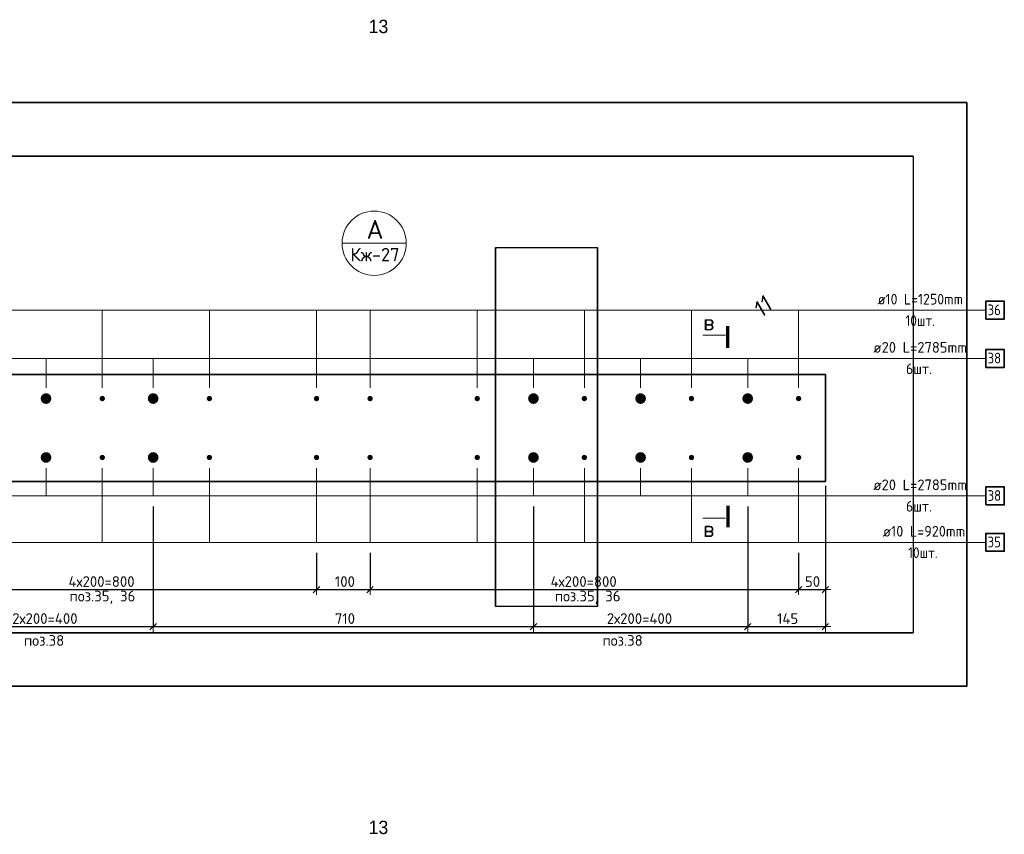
# Model space of a CAD drawing. Header units: millimetres. Extents: x -3170 to 89801, y -74170 to 82422.
# Tile 75 of 105: x 87487 to 89326, y 26732 to 28253. Entities that reach past the tile are written whole.
import ezdxf

# ---------------------------------------------------------------- set-up
doc = ezdxf.new("R2010")
doc.units = ezdxf.units.MM
doc.header["$PDMODE"] = 65
for name, color, linetype, lineweight in [('Standard', 7, 'Continuous', 25), ('Арм.стержн. Выпуски', 180, 'Continuous', 35), ('Размерная линия_ общее', 7, 'Continuous', 13), ('Размерная линия_ общее_1', 7, 'Continuous', 13)]:
    doc.layers.add(name, color=color, linetype=linetype, lineweight=lineweight)
doc.styles.add('ARIAL', font='ARIAL.TTF')
doc.styles.add('ISOCPEUR', font='ISOCPEUR')
doc.styles.add('ITALICT', font='ITALICT_.TTF')
doc.dimstyles.new('DIMSTYLE_12', dxfattribs={"dimtxt": 20, "dimasz": 20, "dimexe": 0, "dimexo": 0, "dimgap": 10, "dimtad": 2, "dimdec": 0, "dimrnd": 5, "dimzin": 12, "dimdsep": 46, "dimtxsty": 'ISOCPEUR', "dimblk1": 'ALL_ML_STRICH', "dimblk2": 'ALL_ML_STRICH', "dimsah": 1, "dimcen": 0, "dimclrd": 7, "dimclre": 256, "dimclrt": 7, "dimadec": 0, "dimazin": 0, "dimtfac": 1, "dimtdec": 0, "dimtix": 1, "dimtmove": 2, "dimatfit": 3, "dimfxl": 0, "dimtzin": 0, "dimlwd": 0, "dimlwe": -3, "dimarcsym": 0})

# ---------------------------------------------------------------- blocks, each defined once
blk = doc.blocks.new('ALL_ML_STRICH')
at = {"color": 0, "linetype": 'ByBlock', "lineweight": -2}
for p, q in [((-1, 0), (0.5, 0)), ((-0.3, -0.3), (0.3, 0.3)), ((0, -0.5), (0, 0.5))]:
    blk.add_line(p, q, dxfattribs=at)
blk = doc.blocks.new('*D787')
at = {"layer": 'DEFPOINTS', "color": 7, "linetype": 'Continuous', "lineweight": 13, "transparency": 33554687}
for p in [(87241.6, 27277.8), (88041.6, 27277.8), (87241.6, 27189)]:
    blk.add_point(p, dxfattribs=at)
at = {"layer": 'Размерная линия_ общее_1', "color": 253, "linetype": 'Continuous', "lineweight": -2, "true_color": 0xa0a0a0, "transparency": 33554687}
for p, q in [((87241.6, 27257.8), (87241.6, 27189)), ((88041.6, 27257.8), (88041.6, 27189))]:
    blk.add_line(p, q, dxfattribs=at)
at = {"layer": 'Размерная линия_ общее_1', "color": 7, "linetype": 'Continuous', "lineweight": -2, "transparency": 33554687}
blk.add_line((87241.6, 27189), (88041.6, 27189), dxfattribs=at)
at = {"layer": 'Размерная линия_ общее_1', "color": 7, "linetype": 'Continuous', "lineweight": 13, "transparency": 33554687, "xscale": 20, "yscale": 20, "zscale": 20, "rotation": 180}
blk.add_blockref('ALL_ML_STRICH', (87241.6, 27189), dxfattribs=at)
at = {"layer": 'Размерная линия_ общее_1', "color": 7, "linetype": 'Continuous', "lineweight": 13, "transparency": 33554687, "xscale": 20, "yscale": 20, "zscale": 20}
blk.add_blockref('ALL_ML_STRICH', (88041.6, 27189), dxfattribs=at)
at = {"layer": 'Размерная линия_ общее_1', "color": 7, "linetype": 'Continuous', "lineweight": 13, "transparency": 33554687, "insert": (87578.6, 27214), "char_height": 20, "width": 1, "attachment_point": 1, "line_spacing_factor": 0.60241, "style": 'ISOCPEUR'}
blk.add_mtext('4х200=800', dxfattribs=at)
blk = doc.blocks.new('*D788')
at = {"layer": 'DEFPOINTS', "color": 7, "linetype": 'Continuous', "lineweight": 13, "transparency": 33554687}
for p in [(88041.6, 27277.8), (88141.6, 27277.8), (88041.6, 27189)]:
    blk.add_point(p, dxfattribs=at)
at = {"layer": 'Размерная линия_ общее_1', "color": 253, "linetype": 'Continuous', "lineweight": -2, "true_color": 0xa0a0a0, "transparency": 33554687}
for p, q in [((88041.6, 27257.8), (88041.6, 27189)), ((88141.6, 27257.8), (88141.6, 27189))]:
    blk.add_line(p, q, dxfattribs=at)
at = {"layer": 'Размерная линия_ общее_1', "color": 7, "linetype": 'Continuous', "lineweight": -2, "transparency": 33554687}
blk.add_line((88041.6, 27189), (88141.6, 27189), dxfattribs=at)
at = {"layer": 'Размерная линия_ общее_1', "color": 7, "linetype": 'Continuous', "lineweight": 13, "transparency": 33554687, "xscale": 20, "yscale": 20, "zscale": 20, "rotation": 180}
blk.add_blockref('ALL_ML_STRICH', (88041.6, 27189), dxfattribs=at)
at = {"layer": 'Размерная линия_ общее_1', "color": 7, "linetype": 'Continuous', "lineweight": 13, "transparency": 33554687, "xscale": 20, "yscale": 20, "zscale": 20}
blk.add_blockref('ALL_ML_STRICH', (88141.6, 27189), dxfattribs=at)
at = {"layer": 'Размерная линия_ общее_1', "color": 7, "linetype": 'Continuous', "lineweight": 13, "transparency": 33554687, "insert": (88094.6, 27204), "char_height": 20, "width": 60, "attachment_point": 5, "style": 'ISOCPEUR'}
blk.add_mtext('\\A1;{100}', dxfattribs=at)
blk = doc.blocks.new('*D789')
at = {"layer": 'DEFPOINTS', "color": 7, "linetype": 'Continuous', "lineweight": 13, "transparency": 33554687}
for p in [(88141.6, 27277.8), (88941.6, 27277.8), (88141.6, 27189)]:
    blk.add_point(p, dxfattribs=at)
at = {"layer": 'Размерная линия_ общее_1', "color": 253, "linetype": 'Continuous', "lineweight": -2, "true_color": 0xa0a0a0, "transparency": 33554687}
for p, q in [((88141.6, 27257.8), (88141.6, 27189)), ((88941.6, 27257.8), (88941.6, 27189))]:
    blk.add_line(p, q, dxfattribs=at)
at = {"layer": 'Размерная линия_ общее_1', "color": 7, "linetype": 'Continuous', "lineweight": -2, "transparency": 33554687}
blk.add_line((88141.6, 27189), (88941.6, 27189), dxfattribs=at)
at = {"layer": 'Размерная линия_ общее_1', "color": 7, "linetype": 'Continuous', "lineweight": 13, "transparency": 33554687, "xscale": 20, "yscale": 20, "zscale": 20, "rotation": 180}
blk.add_blockref('ALL_ML_STRICH', (88141.6, 27189), dxfattribs=at)
at = {"layer": 'Размерная линия_ общее_1', "color": 7, "linetype": 'Continuous', "lineweight": 13, "transparency": 33554687, "xscale": 20, "yscale": 20, "zscale": 20}
blk.add_blockref('ALL_ML_STRICH', (88941.6, 27189), dxfattribs=at)
at = {"layer": 'Размерная линия_ общее_1', "color": 7, "linetype": 'Continuous', "lineweight": 13, "transparency": 33554687, "insert": (88478.6, 27214), "char_height": 20, "width": 1, "attachment_point": 1, "line_spacing_factor": 0.60241, "style": 'ISOCPEUR'}
blk.add_mtext('4х200=800', dxfattribs=at)
blk = doc.blocks.new('*D790')
at = {"layer": 'DEFPOINTS', "color": 7, "linetype": 'Continuous', "lineweight": 13, "transparency": 33554687}
for p in [(88991.6, 27390.6), (88941.6, 27277.8), (88941.6, 27189)]:
    blk.add_point(p, dxfattribs=at)
at = {"layer": 'Размерная линия_ общее_1', "color": 253, "linetype": 'Continuous', "lineweight": -2, "true_color": 0xa0a0a0, "transparency": 33554687}
for p, q in [((88991.6, 27370.6), (88991.6, 27189)), ((88941.6, 27257.8), (88941.6, 27189))]:
    blk.add_line(p, q, dxfattribs=at)
at = {"layer": 'Размерная линия_ общее_1', "color": 7, "linetype": 'Continuous', "lineweight": -2, "transparency": 33554687}
blk.add_line((88941.6, 27189), (88991.6, 27189), dxfattribs=at)
at = {"layer": 'Размерная линия_ общее_1', "color": 7, "linetype": 'Continuous', "lineweight": 13, "transparency": 33554687, "xscale": 20, "yscale": 20, "zscale": 20, "rotation": 180}
blk.add_blockref('ALL_ML_STRICH', (88941.6, 27189), dxfattribs=at)
at = {"layer": 'Размерная линия_ общее_1', "color": 7, "linetype": 'Continuous', "lineweight": 13, "transparency": 33554687, "xscale": 20, "yscale": 20, "zscale": 20}
blk.add_blockref('ALL_ML_STRICH', (88991.6, 27189), dxfattribs=at)
at = {"layer": 'Размерная линия_ общее_1', "color": 7, "linetype": 'Continuous', "lineweight": 13, "transparency": 33554687, "insert": (88967.6, 27204), "char_height": 20, "width": 40, "attachment_point": 5, "style": 'ISOCPEUR'}
blk.add_mtext('\\A1;{50}', dxfattribs=at)
blk = doc.blocks.new('*D792')
at = {"layer": 'DEFPOINTS', "color": 7, "linetype": 'Continuous', "lineweight": 13, "transparency": 33554687}
for p in [(87336.6, 27363.9), (87736.6, 27363.9), (87336.6, 27119.9)]:
    blk.add_point(p, dxfattribs=at)
at = {"layer": 'Размерная линия_ общее_1', "color": 253, "linetype": 'Continuous', "lineweight": -2, "true_color": 0xa0a0a0, "transparency": 33554687}
for p, q in [((87336.6, 27343.9), (87336.6, 27119.9)), ((87736.6, 27343.9), (87736.6, 27119.9))]:
    blk.add_line(p, q, dxfattribs=at)
at = {"layer": 'Размерная линия_ общее_1', "color": 7, "linetype": 'Continuous', "lineweight": -2, "transparency": 33554687}
blk.add_line((87336.6, 27119.9), (87736.6, 27119.9), dxfattribs=at)
at = {"layer": 'Размерная линия_ общее_1', "color": 7, "linetype": 'Continuous', "lineweight": 13, "transparency": 33554687, "xscale": 20, "yscale": 20, "zscale": 20, "rotation": 180}
blk.add_blockref('ALL_ML_STRICH', (87336.6, 27119.9), dxfattribs=at)
at = {"layer": 'Размерная линия_ общее_1', "color": 7, "linetype": 'Continuous', "lineweight": 13, "transparency": 33554687, "xscale": 20, "yscale": 20, "zscale": 20}
blk.add_blockref('ALL_ML_STRICH', (87736.6, 27119.9), dxfattribs=at)
at = {"layer": 'Размерная линия_ общее_1', "color": 7, "linetype": 'Continuous', "lineweight": 13, "transparency": 33554687, "insert": (87473.6, 27144.9), "char_height": 20, "width": 1, "attachment_point": 1, "line_spacing_factor": 0.60241, "style": 'ISOCPEUR'}
blk.add_mtext('2х200=400', dxfattribs=at)
blk = doc.blocks.new('*D793')
at = {"layer": 'DEFPOINTS', "color": 7, "linetype": 'Continuous', "lineweight": 13, "transparency": 33554687}
for p in [(87736.6, 27363.9), (88446.6, 27363.9), (87736.6, 27119.9)]:
    blk.add_point(p, dxfattribs=at)
at = {"layer": 'Размерная линия_ общее_1', "color": 253, "linetype": 'Continuous', "lineweight": -2, "true_color": 0xa0a0a0, "transparency": 33554687}
for p, q in [((87736.6, 27343.9), (87736.6, 27119.9)), ((88446.6, 27343.9), (88446.6, 27119.9))]:
    blk.add_line(p, q, dxfattribs=at)
at = {"layer": 'Размерная линия_ общее_1', "color": 7, "linetype": 'Continuous', "lineweight": -2, "transparency": 33554687}
blk.add_line((87736.6, 27119.9), (88446.6, 27119.9), dxfattribs=at)
at = {"layer": 'Размерная линия_ общее_1', "color": 7, "linetype": 'Continuous', "lineweight": 13, "transparency": 33554687, "xscale": 20, "yscale": 20, "zscale": 20, "rotation": 180}
blk.add_blockref('ALL_ML_STRICH', (87736.6, 27119.9), dxfattribs=at)
at = {"layer": 'Размерная линия_ общее_1', "color": 7, "linetype": 'Continuous', "lineweight": 13, "transparency": 33554687, "xscale": 20, "yscale": 20, "zscale": 20}
blk.add_blockref('ALL_ML_STRICH', (88446.6, 27119.9), dxfattribs=at)
at = {"layer": 'Размерная линия_ общее_1', "color": 7, "linetype": 'Continuous', "lineweight": 13, "transparency": 33554687, "insert": (88094.6, 27134.9), "char_height": 20, "width": 60, "attachment_point": 5, "style": 'ISOCPEUR'}
blk.add_mtext('\\A1;{710}', dxfattribs=at)
blk = doc.blocks.new('*D794')
at = {"layer": 'DEFPOINTS', "color": 7, "linetype": 'Continuous', "lineweight": 13, "transparency": 33554687}
for p in [(88446.6, 27363.9), (88846.6, 27363.9), (88446.6, 27119.9)]:
    blk.add_point(p, dxfattribs=at)
at = {"layer": 'Размерная линия_ общее_1', "color": 253, "linetype": 'Continuous', "lineweight": -2, "true_color": 0xa0a0a0, "transparency": 33554687}
for p, q in [((88446.6, 27343.9), (88446.6, 27119.9)), ((88846.6, 27343.9), (88846.6, 27119.9))]:
    blk.add_line(p, q, dxfattribs=at)
at = {"layer": 'Размерная линия_ общее_1', "color": 7, "linetype": 'Continuous', "lineweight": -2, "transparency": 33554687}
blk.add_line((88446.6, 27119.9), (88846.6, 27119.9), dxfattribs=at)
at = {"layer": 'Размерная линия_ общее_1', "color": 7, "linetype": 'Continuous', "lineweight": 13, "transparency": 33554687, "xscale": 20, "yscale": 20, "zscale": 20, "rotation": 180}
blk.add_blockref('ALL_ML_STRICH', (88446.6, 27119.9), dxfattribs=at)
at = {"layer": 'Размерная линия_ общее_1', "color": 7, "linetype": 'Continuous', "lineweight": 13, "transparency": 33554687, "xscale": 20, "yscale": 20, "zscale": 20}
blk.add_blockref('ALL_ML_STRICH', (88846.6, 27119.9), dxfattribs=at)
at = {"layer": 'Размерная линия_ общее_1', "color": 7, "linetype": 'Continuous', "lineweight": 13, "transparency": 33554687, "insert": (88583.6, 27144.9), "char_height": 20, "width": 1, "attachment_point": 1, "line_spacing_factor": 0.60241, "style": 'ISOCPEUR'}
blk.add_mtext('2х200=400', dxfattribs=at)
blk = doc.blocks.new('*D795')
at = {"layer": 'DEFPOINTS', "color": 7, "linetype": 'Continuous', "lineweight": 13, "transparency": 33554687}
for p in [(88991.6, 27403), (88846.6, 27363.9), (88846.6, 27119.9)]:
    blk.add_point(p, dxfattribs=at)
at = {"layer": 'Размерная линия_ общее_1', "color": 253, "linetype": 'Continuous', "lineweight": -2, "true_color": 0xa0a0a0, "transparency": 33554687}
for p, q in [((88991.6, 27383), (88991.6, 27119.9)), ((88846.6, 27343.9), (88846.6, 27119.9))]:
    blk.add_line(p, q, dxfattribs=at)
at = {"layer": 'Размерная линия_ общее_1', "color": 7, "linetype": 'Continuous', "lineweight": -2, "transparency": 33554687}
blk.add_line((88846.6, 27119.9), (88991.6, 27119.9), dxfattribs=at)
at = {"layer": 'Размерная линия_ общее_1', "color": 7, "linetype": 'Continuous', "lineweight": 13, "transparency": 33554687, "xscale": 20, "yscale": 20, "zscale": 20, "rotation": 180}
blk.add_blockref('ALL_ML_STRICH', (88846.6, 27119.9), dxfattribs=at)
at = {"layer": 'Размерная линия_ общее_1', "color": 7, "linetype": 'Continuous', "lineweight": 13, "transparency": 33554687, "xscale": 20, "yscale": 20, "zscale": 20}
blk.add_blockref('ALL_ML_STRICH', (88991.6, 27119.9), dxfattribs=at)
at = {"layer": 'Размерная линия_ общее_1', "color": 7, "linetype": 'Continuous', "lineweight": 13, "transparency": 33554687, "insert": (88921.1, 27134.9), "char_height": 20, "width": 60, "attachment_point": 5, "style": 'ISOCPEUR'}
blk.add_mtext('\\A1;{145}', dxfattribs=at)

msp = doc.modelspace()

# ---------------------------------------------------------------- hatches: boundary and pattern name
at = {"layer": 'Арм.стержн. Выпуски', "linetype": 'Continuous', "lineweight": 35, "transparency": 33554687}
for color, points in [(7, [(87546.6, 27545.6), (87545.8, 27549.5), (87543.7, 27552.7), (87540.4, 27554.9), (87536.6, 27555.6), (87532.8, 27554.9), (87529.5, 27552.7), (87527.4, 27549.5), (87526.6, 27545.6), (87527.4, 27541.8), (87529.5, 27538.6), (87532.8, 27536.4), (87536.6, 27535.6), (87540.4, 27536.4), (87543.7, 27538.6), (87545.8, 27541.8)]), (7, [(87746.6, 27545.6), (87745.8, 27549.5), (87743.7, 27552.7), (87740.4, 27554.9), (87736.6, 27555.6), (87732.8, 27554.9), (87729.5, 27552.7), (87727.4, 27549.5), (87726.6, 27545.6), (87727.4, 27541.8), (87729.5, 27538.6), (87732.8, 27536.4), (87736.6, 27535.6), (87740.4, 27536.4), (87743.7, 27538.6), (87745.8, 27541.8)]), (7, [(88456.6, 27545.6), (88455.8, 27549.5), (88453.7, 27552.7), (88450.4, 27554.9), (88446.6, 27555.6), (88442.8, 27554.9), (88439.5, 27552.7), (88437.4, 27549.5), (88436.6, 27545.6), (88437.4, 27541.8), (88439.5, 27538.6), (88442.8, 27536.4), (88446.6, 27535.6), (88450.4, 27536.4), (88453.7, 27538.6), (88455.8, 27541.8)]), (7, [(88656.6, 27545.6), (88655.8, 27549.5), (88653.7, 27552.7), (88650.4, 27554.9), (88646.6, 27555.6), (88642.8, 27554.9), (88639.5, 27552.7), (88637.4, 27549.5), (88636.6, 27545.6), (88637.4, 27541.8), (88639.5, 27538.6), (88642.8, 27536.4), (88646.6, 27535.6), (88650.4, 27536.4), (88653.7, 27538.6), (88655.8, 27541.8)]), (7, [(88856.6, 27545.6), (88855.8, 27549.5), (88853.7, 27552.7), (88850.4, 27554.9), (88846.6, 27555.6), (88842.8, 27554.9), (88839.5, 27552.7), (88837.4, 27549.5), (88836.6, 27545.6), (88837.4, 27541.8), (88839.5, 27538.6), (88842.8, 27536.4), (88846.6, 27535.6), (88850.4, 27536.4), (88853.7, 27538.6), (88855.8, 27541.8)]), (4, [(87646.6, 27545.6), (87646.2, 27547.6), (87645.1, 27549.2), (87643.5, 27550.3), (87641.6, 27550.6), (87639.7, 27550.3), (87638.1, 27549.2), (87637, 27547.6), (87636.6, 27545.6), (87637, 27543.7), (87638.1, 27542.1), (87639.7, 27541), (87641.6, 27540.6), (87643.5, 27541), (87645.1, 27542.1), (87646.2, 27543.7)]), (4, [(87846.6, 27545.6), (87846.2, 27547.6), (87845.1, 27549.2), (87843.5, 27550.3), (87841.6, 27550.6), (87839.7, 27550.3), (87838.1, 27549.2), (87837, 27547.6), (87836.6, 27545.6), (87837, 27543.7), (87838.1, 27542.1), (87839.7, 27541), (87841.6, 27540.6), (87843.5, 27541), (87845.1, 27542.1), (87846.2, 27543.7)]), (4, [(88046.6, 27545.6), (88046.2, 27547.6), (88045.1, 27549.2), (88043.5, 27550.3), (88041.6, 27550.6), (88039.7, 27550.3), (88038.1, 27549.2), (88037, 27547.6), (88036.6, 27545.6), (88037, 27543.7), (88038.1, 27542.1), (88039.7, 27541), (88041.6, 27540.6), (88043.5, 27541), (88045.1, 27542.1), (88046.2, 27543.7)]), (4, [(88146.6, 27545.6), (88146.2, 27547.6), (88145.1, 27549.2), (88143.5, 27550.3), (88141.6, 27550.6), (88139.7, 27550.3), (88138.1, 27549.2), (88137, 27547.6), (88136.6, 27545.6), (88137, 27543.7), (88138.1, 27542.1), (88139.7, 27541), (88141.6, 27540.6), (88143.5, 27541), (88145.1, 27542.1), (88146.2, 27543.7)]), (4, [(88346.6, 27545.6), (88346.2, 27547.6), (88345.1, 27549.2), (88343.5, 27550.3), (88341.6, 27550.6), (88339.7, 27550.3), (88338.1, 27549.2), (88337, 27547.6), (88336.6, 27545.6), (88337, 27543.7), (88338.1, 27542.1), (88339.7, 27541), (88341.6, 27540.6), (88343.5, 27541), (88345.1, 27542.1), (88346.2, 27543.7)]), (4, [(88546.6, 27545.6), (88546.2, 27547.6), (88545.1, 27549.2), (88543.5, 27550.3), (88541.6, 27550.6), (88539.7, 27550.3), (88538.1, 27549.2), (88537, 27547.6), (88536.6, 27545.6), (88537, 27543.7), (88538.1, 27542.1), (88539.7, 27541), (88541.6, 27540.6), (88543.5, 27541), (88545.1, 27542.1), (88546.2, 27543.7)]), (4, [(88746.6, 27545.6), (88746.2, 27547.6), (88745.1, 27549.2), (88743.5, 27550.3), (88741.6, 27550.6), (88739.7, 27550.3), (88738.1, 27549.2), (88737, 27547.6), (88736.6, 27545.6), (88737, 27543.7), (88738.1, 27542.1), (88739.7, 27541), (88741.6, 27540.6), (88743.5, 27541), (88745.1, 27542.1), (88746.2, 27543.7)]), (4, [(88946.6, 27545.6), (88946.2, 27547.6), (88945.1, 27549.2), (88943.5, 27550.3), (88941.6, 27550.6), (88939.7, 27550.3), (88938.1, 27549.2), (88937, 27547.6), (88936.6, 27545.6), (88937, 27543.7), (88938.1, 27542.1), (88939.7, 27541), (88941.6, 27540.6), (88943.5, 27541), (88945.1, 27542.1), (88946.2, 27543.7)]), (7, [(87546.6, 27435.6), (87545.8, 27439.5), (87543.7, 27442.7), (87540.4, 27444.9), (87536.6, 27445.6), (87532.8, 27444.9), (87529.5, 27442.7), (87527.4, 27439.5), (87526.6, 27435.6), (87527.4, 27431.8), (87529.5, 27428.6), (87532.8, 27426.4), (87536.6, 27425.6), (87540.4, 27426.4), (87543.7, 27428.6), (87545.8, 27431.8)]), (7, [(87746.6, 27435.6), (87745.8, 27439.5), (87743.7, 27442.7), (87740.4, 27444.9), (87736.6, 27445.6), (87732.8, 27444.9), (87729.5, 27442.7), (87727.4, 27439.5), (87726.6, 27435.6), (87727.4, 27431.8), (87729.5, 27428.6), (87732.8, 27426.4), (87736.6, 27425.6), (87740.4, 27426.4), (87743.7, 27428.6), (87745.8, 27431.8)]), (7, [(88456.6, 27435.6), (88455.8, 27439.5), (88453.7, 27442.7), (88450.4, 27444.9), (88446.6, 27445.6), (88442.8, 27444.9), (88439.5, 27442.7), (88437.4, 27439.5), (88436.6, 27435.6), (88437.4, 27431.8), (88439.5, 27428.6), (88442.8, 27426.4), (88446.6, 27425.6), (88450.4, 27426.4), (88453.7, 27428.6), (88455.8, 27431.8)]), (7, [(88656.6, 27435.6), (88655.8, 27439.5), (88653.7, 27442.7), (88650.4, 27444.9), (88646.6, 27445.6), (88642.8, 27444.9), (88639.5, 27442.7), (88637.4, 27439.5), (88636.6, 27435.6), (88637.4, 27431.8), (88639.5, 27428.6), (88642.8, 27426.4), (88646.6, 27425.6), (88650.4, 27426.4), (88653.7, 27428.6), (88655.8, 27431.8)]), (7, [(88856.6, 27435.6), (88855.8, 27439.5), (88853.7, 27442.7), (88850.4, 27444.9), (88846.6, 27445.6), (88842.8, 27444.9), (88839.5, 27442.7), (88837.4, 27439.5), (88836.6, 27435.6), (88837.4, 27431.8), (88839.5, 27428.6), (88842.8, 27426.4), (88846.6, 27425.6), (88850.4, 27426.4), (88853.7, 27428.6), (88855.8, 27431.8)]), (4, [(87646.6, 27435.6), (87646.2, 27437.6), (87645.1, 27439.2), (87643.5, 27440.3), (87641.6, 27440.6), (87639.7, 27440.3), (87638.1, 27439.2), (87637, 27437.6), (87636.6, 27435.6), (87637, 27433.7), (87638.1, 27432.1), (87639.7, 27431), (87641.6, 27430.6), (87643.5, 27431), (87645.1, 27432.1), (87646.2, 27433.7)]), (4, [(87846.6, 27435.6), (87846.2, 27437.6), (87845.1, 27439.2), (87843.5, 27440.3), (87841.6, 27440.6), (87839.7, 27440.3), (87838.1, 27439.2), (87837, 27437.6), (87836.6, 27435.6), (87837, 27433.7), (87838.1, 27432.1), (87839.7, 27431), (87841.6, 27430.6), (87843.5, 27431), (87845.1, 27432.1), (87846.2, 27433.7)]), (4, [(88046.6, 27435.6), (88046.2, 27437.6), (88045.1, 27439.2), (88043.5, 27440.3), (88041.6, 27440.6), (88039.7, 27440.3), (88038.1, 27439.2), (88037, 27437.6), (88036.6, 27435.6), (88037, 27433.7), (88038.1, 27432.1), (88039.7, 27431), (88041.6, 27430.6), (88043.5, 27431), (88045.1, 27432.1), (88046.2, 27433.7)]), (4, [(88146.6, 27435.6), (88146.2, 27437.6), (88145.1, 27439.2), (88143.5, 27440.3), (88141.6, 27440.6), (88139.7, 27440.3), (88138.1, 27439.2), (88137, 27437.6), (88136.6, 27435.6), (88137, 27433.7), (88138.1, 27432.1), (88139.7, 27431), (88141.6, 27430.6), (88143.5, 27431), (88145.1, 27432.1), (88146.2, 27433.7)]), (4, [(88346.6, 27435.6), (88346.2, 27437.6), (88345.1, 27439.2), (88343.5, 27440.3), (88341.6, 27440.6), (88339.7, 27440.3), (88338.1, 27439.2), (88337, 27437.6), (88336.6, 27435.6), (88337, 27433.7), (88338.1, 27432.1), (88339.7, 27431), (88341.6, 27430.6), (88343.5, 27431), (88345.1, 27432.1), (88346.2, 27433.7)]), (4, [(88546.6, 27435.6), (88546.2, 27437.6), (88545.1, 27439.2), (88543.5, 27440.3), (88541.6, 27440.6), (88539.7, 27440.3), (88538.1, 27439.2), (88537, 27437.6), (88536.6, 27435.6), (88537, 27433.7), (88538.1, 27432.1), (88539.7, 27431), (88541.6, 27430.6), (88543.5, 27431), (88545.1, 27432.1), (88546.2, 27433.7)]), (4, [(88746.6, 27435.6), (88746.2, 27437.6), (88745.1, 27439.2), (88743.5, 27440.3), (88741.6, 27440.6), (88739.7, 27440.3), (88738.1, 27439.2), (88737, 27437.6), (88736.6, 27435.6), (88737, 27433.7), (88738.1, 27432.1), (88739.7, 27431), (88741.6, 27430.6), (88743.5, 27431), (88745.1, 27432.1), (88746.2, 27433.7)]), (4, [(88946.6, 27435.6), (88946.2, 27437.6), (88945.1, 27439.2), (88943.5, 27440.3), (88941.6, 27440.6), (88939.7, 27440.3), (88938.1, 27439.2), (88937, 27437.6), (88936.6, 27435.6), (88937, 27433.7), (88938.1, 27432.1), (88939.7, 27431), (88941.6, 27430.6), (88943.5, 27431), (88945.1, 27432.1), (88946.2, 27433.7)])]:
    msp.add_hatch(color=color, dxfattribs=at).paths.add_polyline_path(points)

# ---------------------------------------------------------------- linework, layer by layer
at = {"color": 52, "linetype": 'Continuous', "lineweight": -3, "transparency": 33554687}
for p, q in [((86652.7, 27998.2), (89155.5, 27998.2)), ((89155.5, 27998.2), (86652.7, 27998.2)), ((89155.5, 27998.2), (89155.5, 27108.5)), ((89155.5, 27998.2), (89155.5, 27108.5)), ((86652.7, 27108.5), (89155.5, 27108.5)), ((89155.5, 27108.5), (86652.7, 27108.5))]:
    msp.add_line(p, q, dxfattribs=at)
at = {"layer": 'Standard', "color": 7, "linetype": 'Continuous', "lineweight": 13, "transparency": 33554687}
for p, q in [((88089.2, 27835.6), (88209.2, 27835.6)), ((88805.4, 27663.7), (88763, 27663.7)), ((88805.4, 27322.5), (88763, 27322.5))]:
    msp.add_line(p, q, dxfattribs=at)
at = {"layer": 'Standard', "color": 52, "linetype": 'Continuous', "lineweight": 13, "transparency": 33554687}
msp.add_line((88375.6, 27827.5), (88375.6, 27157.5), dxfattribs=at)
at = {"layer": 'Standard', "color": 52, "linetype": 'Continuous', "lineweight": -3, "transparency": 33554687}
for p, q in [((88375.6, 27827.5), (88566.2, 27827.5)), ((88375.6, 27827.5), (88566.2, 27827.5)), ((88375.6, 27157.5), (88375.6, 27827.5)), ((88375.6, 27827.5), (88375.6, 27157.5)), ((88566.2, 27827.5), (88566.2, 27157.5)), ((88566.2, 27157.5), (88566.2, 27827.5)), ((88566.2, 27157.5), (88375.6, 27157.5)), ((88566.2, 27157.5), (88375.6, 27157.5))]:
    msp.add_line(p, q, dxfattribs=at)
at = {"layer": 'Standard', "color": 7, "linetype": 'Continuous', "lineweight": 70, "transparency": 33554687}
for p, q in [((88809.4, 27640.6), (88809.4, 27680.8)), ((88809.4, 27345.6), (88809.4, 27305.4))]:
    msp.add_line(p, q, dxfattribs=at)
at = {"layer": 'Standard', "color": 7, "linetype": 'Continuous', "lineweight": 35, "transparency": 33554687}
msp.add_lwpolyline([(86552.7, 27008.5), (89255.5, 27008.5), (89255.5, 28098.2), (86552.7, 28098.2), (86552.7, 27008.5)], dxfattribs=at)
at = {"layer": 'Standard', "color": 7, "linetype": 'Continuous', "lineweight": 13, "transparency": 33554687}
msp.add_circle((88149.2, 27835.6), 60, dxfattribs=at)
at = {"layer": 'Арм.стержн. Выпуски', "color": 7, "linetype": 'Continuous', "lineweight": 13, "transparency": 33554687}
for p, q in [((89068.9, 27710.6), (89290.9, 27710.6)), ((89060.9, 27620.6), (89290.9, 27620.6)), ((89060.9, 27363.9), (89290.9, 27363.9)), ((89078.9, 27277.2), (89290.9, 27277.2))]:
    msp.add_line(p, q, dxfattribs=at)
at = {"layer": 'Арм.стержн. Выпуски', "color": 7, "linetype": 'Continuous', "lineweight": 35, "transparency": 33554687}
for points in [[(89290.9, 27693.9), (89325.6, 27693.9), (89325.6, 27727.2), (89290.9, 27727.2), (89290.9, 27693.9)], [(89290.9, 27603.9), (89325.6, 27603.9), (89325.6, 27637.2), (89290.9, 27637.2), (89290.9, 27603.9)], [(89290.9, 27347.2), (89325.6, 27347.2), (89325.6, 27380.6), (89290.9, 27380.6), (89290.9, 27347.2)], [(89290.9, 27260.6), (89325.6, 27260.6), (89325.6, 27293.9), (89290.9, 27293.9), (89290.9, 27260.6)]]:
    msp.add_lwpolyline(points, dxfattribs=at)
at = {"layer": 'Арм.стержн. Выпуски', "color": 7, "linetype": 'Continuous', "lineweight": 13, "transparency": 33554687}
for points in [[(89068.9, 27710.6), (87241.6, 27710.6), (87241.6, 27565.6)], [(89068.9, 27710.6), (87441.6, 27710.6), (87441.6, 27565.6)], [(89068.9, 27710.6), (87641.6, 27710.6), (87641.6, 27565.6)], [(89068.9, 27710.6), (87841.6, 27710.6), (87841.6, 27565.6)], [(89068.9, 27710.6), (88041.6, 27710.6), (88041.6, 27565.6)], [(89068.9, 27710.6), (88141.6, 27710.6), (88141.6, 27565.6)], [(89068.9, 27710.6), (88341.6, 27710.6), (88341.6, 27565.6)], [(89068.9, 27710.6), (88541.6, 27710.6), (88541.6, 27565.6)], [(89068.9, 27710.6), (88741.6, 27710.6), (88741.6, 27565.6)], [(89068.9, 27710.6), (88941.6, 27710.6), (88941.6, 27565.6)], [(89060.9, 27620.6), (87336.6, 27620.6), (87336.6, 27565.6)], [(89060.9, 27620.6), (87536.6, 27620.6), (87536.6, 27565.6)], [(89060.9, 27620.6), (87736.6, 27620.6), (87736.6, 27565.6)], [(89060.9, 27620.6), (88446.6, 27620.6), (88446.6, 27565.6)], [(89060.9, 27620.6), (88646.6, 27620.6), (88646.6, 27565.6)], [(89060.9, 27620.6), (88846.6, 27620.6), (88846.6, 27565.6)], [(89078.9, 27277.2), (87241.6, 27277.2), (87241.6, 27415.6)], [(89060.9, 27363.9), (87336.6, 27363.9), (87336.6, 27415.6)], [(89078.9, 27277.2), (87441.6, 27277.2), (87441.6, 27415.6)], [(89060.9, 27363.9), (87536.6, 27363.9), (87536.6, 27415.6)], [(89078.9, 27277.2), (87641.6, 27277.2), (87641.6, 27415.6)], [(89060.9, 27363.9), (87736.6, 27363.9), (87736.6, 27415.6)], [(89078.9, 27277.2), (87841.6, 27277.2), (87841.6, 27415.6)], [(89078.9, 27277.2), (88041.6, 27277.2), (88041.6, 27415.6)], [(89078.9, 27277.2), (88141.6, 27277.2), (88141.6, 27415.6)], [(89078.9, 27277.2), (88341.6, 27277.2), (88341.6, 27415.6)], [(89060.9, 27363.9), (88446.6, 27363.9), (88446.6, 27415.6)], [(89078.9, 27277.2), (88541.6, 27277.2), (88541.6, 27415.6)], [(89060.9, 27363.9), (88646.6, 27363.9), (88646.6, 27415.6)], [(89078.9, 27277.2), (88741.6, 27277.2), (88741.6, 27415.6)], [(89060.9, 27363.9), (88846.6, 27363.9), (88846.6, 27415.6)], [(89078.9, 27277.2), (88941.6, 27277.2), (88941.6, 27415.6)]]:
    msp.add_lwpolyline(points, dxfattribs=at)
at = {"layer": 'Размерная линия_ общее', "color": 7, "linetype": 'Continuous', "lineweight": 35, "transparency": 33554687}
for p, q in [((87191.6, 27590.6), (88991.6, 27590.6)), ((88991.6, 27590.6), (88991.6, 27390.6)), ((88991.6, 27390.6), (87191.6, 27390.6))]:
    msp.add_line(p, q, dxfattribs=at)

# ---------------------------------------------------------------- texts
at = {"layer": 'Standard', "color": 7, "linetype": 'Continuous', "lineweight": 13, "transparency": 33554687}
for s, insert, char_height, width, attachment_point, style in [('\\W0.95;13', (88175.6, 28227.5), 25, 51.079, 9, 'ARIAL'), ('\\A1;{\\fISOCPEUR|i0|b0;\\H35.000000;\\W1.000000;\\C7;А}\\P', (88150.8, 27861.4), 35, 45.818, 5, 'ISOCPEUR'), ('\\A1;{\\fISOCPEUR|i0|b0;\\H25.000000;\\W1.000000;\\C7;Кж-27}\\P', (88150.8, 27814.3), 25, 106.875, 5, 'ISOCPEUR'), ('\\A1;{\\fISOCPEUR|i0|b0;\\H30.000000;\\W1.000000;\\C7;в}\\P', (88763.5, 27672.8), 30, 32.667, 7, 'ISOCPEUR'), ('\\A1;{\\fISOCPEUR|i0|b0;\\H30.000000;\\W1.000000;\\C7;в}\\P', (88763.4, 27287), 30, 32.667, 7, 'ISOCPEUR'), ('\\A1;{\\fISOCPEUR|i0|b0;\\H20.000000;\\W1.000000;\\C7;поз.35, 36}\\P', (87580.5, 27162.2), 20, 131.683, 7, 'ISOCPEUR'), ('\\A1;{\\fISOCPEUR|i0|b0;\\H20.000000;\\W1.000000;\\C7;поз.35, 36}\\P', (88486.4, 27162.2), 20, 131.683, 7, 'ISOCPEUR'), ('\\A1;{\\fISOCPEUR|i0|b0;\\H20.000000;\\W1.000000;\\C7;поз.38}\\P', (87495.4, 27084), 20, 84.494, 7, 'ISOCPEUR'), ('\\A1;{\\fISOCPEUR|i0|b0;\\H20.000000;\\W1.000000;\\C7;поз.38}\\P', (88575.4, 27084), 20, 84.494, 7, 'ISOCPEUR'), ('\\W0.95;13', (88175.6, 26757.5), 25, 51.079, 3, 'ARIAL')]:
    msp.add_mtext(s, dxfattribs=dict(at, insert=insert, char_height=char_height, width=width, attachment_point=attachment_point, style=style))
at = {"layer": 'Standard', "color": 7, "linetype": 'Continuous', "lineweight": 13, "transparency": 33554687, "insert": (88872.6, 27715.3), "char_height": 30, "width": 73.891, "attachment_point": 5, "rotation": 45, "style": 'ITALICT'}
msp.add_mtext('\\A1;{\\fItalicT|i0|b0;\\H30.000000;\\W1.000000;\\C7;11}\\P', dxfattribs=at)
at = {"layer": 'Арм.стержн. Выпуски', "color": 7, "linetype": 'Continuous', "lineweight": 25, "transparency": 33554687, "char_height": 20, "attachment_point": 7, "style": 'ISOCPEUR'}
for s, insert, width in [('\\W0.94;ø10 L=1250mm ', (89088.9, 27721.2), 191.307), ('\\W0.87;36', (89294.3, 27701.2), 36.721), ('\\W0.91;10шт. ', (89140.9, 27681.2), 87.045), ('\\W0.98;ø20 L=2785mm ', (89080.9, 27631.2), 199.696), ('\\W0.87;38', (89294.3, 27611.2), 36.721), ('\\W0.94;6шт. ', (89141.9, 27591.2), 77.419), ('\\W0.98;ø20 L=2785mm ', (89080.9, 27374.6), 199.696), ('\\W0.87;38', (89294.3, 27354.6), 36.721), ('\\W0.94;6шт. ', (89141.9, 27334.6), 77.419), ('\\W0.96;ø10 L=920mm ', (89098.9, 27287.9), 181.481), ('\\W0.87;35', (89294.3, 27267.9), 36.721), ('\\W0.91;10шт. ', (89145.9, 27247.9), 87.045)]:
    msp.add_mtext(s, dxfattribs=dict(at, insert=insert, width=width))

# ---------------------------------------------------------------- dimensions: what is measured, and where the dimension line sits
at = {"layer": 'Размерная линия_ общее_1', "color": 7, "linetype": 'Continuous', "lineweight": 13, "transparency": 33554687}
for base, p1, p2, picture, middle in [((88991.6, 27119.9), (88846.6, 27343.9), (88991.6, 27383), '*D795', (88921.1, 27134.9)), ((88991.6, 27189), (88941.6, 27257.8), (88991.6, 27370.6), '*D790', (88967.6, 27204)), ((88446.6, 27119.9), (87736.6, 27343.9), (88446.6, 27343.9), '*D793', (88094.6, 27134.9)), ((88141.6, 27189), (88041.6, 27257.8), (88141.6, 27257.8), '*D788', (88094.6, 27204))]:
    dim = msp.add_linear_dim(base=base, p1=p1, p2=p2, dimstyle='DIMSTYLE_12', override={"dimpost": '<>', "dimclrd": 7, "dimclre": 253, "dimclrt": 7, "dimlwd": 0, "dimlwe": 65533}, dxfattribs=at)
    dim.commit()
    dim.dimension.update_dxf_attribs({"geometry": picture, "text_midpoint": middle, "dimtype": 160})
for base, p1, p2, text, picture, middle in [((87736.6, 27119.9), (87336.6, 27343.9), (87736.6, 27343.9), '2х200=400', '*D792', (87536.6, 27129.9)), ((88846.6, 27119.9), (88446.6, 27343.9), (88846.6, 27343.9), '2х200=400', '*D794', (88646.6, 27129.9)), ((88041.6, 27189), (87241.6, 27257.8), (88041.6, 27257.8), '4х200=800', '*D787', (87641.6, 27199)), ((88941.6, 27189), (88141.6, 27257.8), (88941.6, 27257.8), '4х200=800', '*D789', (88541.6, 27199))]:
    dim = msp.add_linear_dim(base=base, p1=p1, p2=p2, text=text, dimstyle='DIMSTYLE_12', override={"dimpost": '<>', "dimclrd": 7, "dimclre": 253, "dimclrt": 7, "dimlwd": 0, "dimlwe": 65533}, dxfattribs=at)
    dim.commit()
    dim.dimension.update_dxf_attribs({"geometry": picture, "text_midpoint": middle, "dimtype": 160})

doc.saveas('drawing.dxf')
